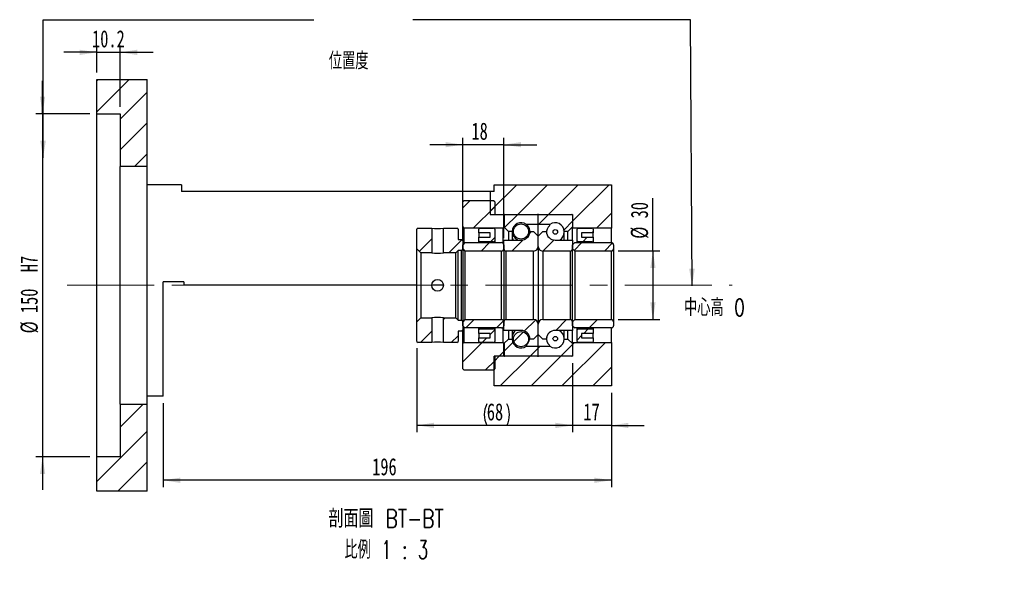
# Paper-space layout 'MBCS30L-J' of a CAD drawing. Header units: millimetres. Extents: x 12 to 324, y 10 to 204.
# Tile 4 of 5: x 181 to 324, y 10 to 93. Entities that reach past the tile are written whole.
import ezdxf

# ---------------------------------------------------------------- set-up
doc = ezdxf.new("R2010")
doc.units = ezdxf.units.MM
doc.linetypes.add('CENTERX2', pattern=[20.32, 12.7, -2.54, 2.54, -2.54])
doc.layers.add('圖層0', color=7, linetype='Continuous')
doc.styles.add('SLDTEXTSTYLE0', font='TXT', dxfattribs={"width": 0.7})
doc.styles.add('SLDTEXTSTYLE1', font='TXT', dxfattribs={"width": 0.7, "bigfont": 'bigfont'})
doc.styles.add('SLDTEXTSTYLE5', font='TXT', dxfattribs={"width": 0.75, "bigfont": 'bigfont'})
doc.styles.add('SLDTEXTSTYLE6', font='TXT', dxfattribs={"width": 0.65625, "bigfont": 'bigfont'})
doc.dimstyles.new('SLDDIMSTYLE0', dxfattribs={"dimtxt": 0.18, "dimasz": 2.5, "dimexe": 0, "dimexo": 0.0625, "dimgap": 0, "dimtad": 0, "dimtih": 1, "dimtoh": 1, "dimdec": 0, "dimrnd": 1e-09, "dimzin": 0, "dimdsep": 46, "dimtxsty": 'Standard', "dimsah": 1, "dimcen": 0.09, "dimadec": 0, "dimazin": 0, "dimtfac": 2.5, "dimtdec": 0, "dimtofl": 0, "dimtmove": 0, "dimatfit": 3, "dimfxl": 0, "dimfrac": 2, "dimtolj": 1, "dimtzin": 0, "dimarcsym": 0})
doc.dimstyles.new('SLDDIMSTYLE3', dxfattribs={"dimtxt": 2.5, "dimasz": 2.5, "dimexe": 0, "dimexo": 0.0625, "dimtad": 1, "dimlfac": 3, "dimrnd": 1e-09, "dimzin": 12, "dimdsep": 46, "dimtxsty": 'SLDTEXTSTYLE0', "dimsah": 1, "dimcen": 0.09, "dimadec": 0, "dimazin": 3, "dimtfac": 1, "dimtofl": 0, "dimtmove": 0, "dimatfit": 3, "dimfxl": 0, "dimfrac": 2, "dimtolj": 1, "dimtzin": 12, "dimarcsym": 0})
doc.dimstyles.new('SLDDIMSTYLE4', dxfattribs={"dimtxt": 2.5, "dimasz": 2.5, "dimexe": 0, "dimexo": 0.0625, "dimtad": 1, "dimlfac": 3, "dimrnd": 1e-09, "dimzin": 12, "dimdsep": 46, "dimtxsty": 'SLDTEXTSTYLE0', "dimsah": 1, "dimcen": 0.09, "dimadec": 0, "dimazin": 3, "dimtfac": 1, "dimtmove": 0, "dimatfit": 0, "dimfxl": 0, "dimfrac": 2, "dimtolj": 1, "dimtzin": 12, "dimarcsym": 0})
doc.dimstyles.new('SLDDIMSTYLE5', dxfattribs={"dimtxt": 2.5, "dimasz": 2.5, "dimexe": 0, "dimexo": 0.0625, "dimtad": 1, "dimdec": 1, "dimlfac": 3, "dimrnd": 1e-09, "dimzin": 12, "dimdsep": 46, "dimtxsty": 'SLDTEXTSTYLE0', "dimsah": 1, "dimcen": 0.09, "dimadec": 0, "dimazin": 3, "dimtfac": 1, "dimtdec": 1, "dimtmove": 0, "dimatfit": 0, "dimfxl": 0, "dimfrac": 2, "dimtolj": 1, "dimtzin": 12, "dimarcsym": 0})

# ---------------------------------------------------------------- blocks, each defined once
blk = doc.blocks.new('_D_61')
at = {"layer": '圖層0', "color": 7}
for p, q in [((184, 79.35), (184, 84.15)), ((190.9, 79.35), (183, 79.35)), ((184, 79.35), (184, 29.35)), ((190.9, 29.35), (183, 29.35)), ((184, 29.35), (184, 24.54))]:
    blk.add_line(p, q, dxfattribs=at)
for points in [[(184, 79.35), (184.38, 81.85), (183.62, 81.85)], [(184, 29.35), (183.62, 26.85), (184.38, 26.85)]]:
    blk.add_solid(points, dxfattribs=at)
at = {"layer": '圖層0', "color": 7, "char_height": 2.5, "attachment_point": 1, "rotation": 90, "style": 'SLDTEXTSTYLE0'}
for s, insert in [('H7', (180.78, 56.26)), ('150', (180.78, 50.3)), ('%%c', (180.78, 47.34))]:
    blk.add_mtext(s, dxfattribs=dict(at, insert=insert))
blk = doc.blocks.new('_D_62')
at = {"layer": '圖層0', "color": 7}
for p, q in [((191.9, 85.35), (191.9, 89.3)), ((195.3, 80.35), (195.3, 89.3)), ((191.9, 88.3), (187.09, 88.3)), ((191.9, 88.3), (195.3, 88.3)), ((195.3, 88.3), (200.11, 88.3))]:
    blk.add_line(p, q, dxfattribs=at)
for points in [[(191.9, 88.3), (189.4, 88.68), (189.4, 87.91)], [(195.3, 88.3), (197.8, 87.91), (197.8, 88.68)]]:
    blk.add_solid(points, dxfattribs=at)
at = {"layer": '圖層0', "color": 7, "insert": (191.21, 91.52), "char_height": 2.5, "attachment_point": 1, "style": 'SLDTEXTSTYLE0'}
blk.add_mtext('10.2', dxfattribs=at)
blk = doc.blocks.new('_D_63')
at = {"layer": '圖層0', "color": 7}
for p, q in [((261.24, 43.01), (261.24, 32.93)), ((266.9, 38.68), (266.9, 32.93)), ((261.24, 33.93), (256.43, 33.93)), ((266.9, 33.93), (261.24, 33.93)), ((266.9, 33.93), (271.71, 33.93))]:
    blk.add_line(p, q, dxfattribs=at)
for points in [[(261.24, 33.93), (258.74, 34.31), (258.74, 33.54)], [(266.9, 33.93), (269.4, 33.54), (269.4, 34.31)]]:
    blk.add_solid(points, dxfattribs=at)
at = {"layer": '圖層0', "color": 7, "insert": (262.83, 37.15), "char_height": 2.5, "attachment_point": 1, "style": 'SLDTEXTSTYLE0'}
blk.add_mtext('17', dxfattribs=at)
blk = doc.blocks.new('_D_64')
at = {"layer": '圖層0', "color": 7}
for p, q in [((266.9, 38.68), (266.9, 24.94)), ((201.57, 37.18), (201.57, 24.94)), ((266.9, 25.94), (201.57, 25.94))]:
    blk.add_line(p, q, dxfattribs=at)
for points in [[(201.57, 25.94), (204.07, 25.55), (204.07, 26.32)], [(266.9, 25.94), (264.4, 26.32), (264.4, 25.55)]]:
    blk.add_solid(points, dxfattribs=at)
at = {"layer": '圖層0', "color": 7, "insert": (232.04, 29.16), "char_height": 2.5, "attachment_point": 1, "style": 'SLDTEXTSTYLE0'}
blk.add_mtext('196', dxfattribs=at)
blk = doc.blocks.new('_D_65')
at = {"layer": '圖層0', "color": 7}
for p, q in [((272.96, 59.35), (272.96, 67.03)), ((267.9, 59.35), (273.96, 59.35)), ((272.96, 59.35), (272.96, 49.35)), ((267.9, 49.35), (273.96, 49.35))]:
    blk.add_line(p, q, dxfattribs=at)
for points in [[(272.96, 59.35), (272.58, 56.85), (273.35, 56.85)], [(272.96, 49.35), (273.35, 51.85), (272.58, 51.85)]]:
    blk.add_solid(points, dxfattribs=at)
at = {"layer": '圖層0', "color": 7, "char_height": 2.5, "attachment_point": 1, "rotation": 90, "style": 'SLDTEXTSTYLE0'}
for s, insert in [('30', (269.74, 64.1)), ('%%c', (269.74, 61.13))]:
    blk.add_mtext(s, dxfattribs=dict(at, insert=insert))
blk = doc.blocks.new('_D_66')
at = {"layer": '圖層0', "color": 7}
for p, q in [((245.24, 74.84), (240.43, 74.84)), ((245.24, 61.85), (245.24, 75.84)), ((251.24, 74.84), (245.24, 74.84)), ((251.24, 61.23), (251.24, 75.84)), ((251.24, 74.84), (256.04, 74.84))]:
    blk.add_line(p, q, dxfattribs=at)
for points in [[(245.24, 74.84), (242.74, 75.22), (242.74, 74.46)], [(251.24, 74.84), (253.74, 74.46), (253.74, 75.22)]]:
    blk.add_solid(points, dxfattribs=at)
at = {"layer": '圖層0', "color": 7, "insert": (246.51, 78.06), "char_height": 2.5, "attachment_point": 1, "style": 'SLDTEXTSTYLE0'}
blk.add_mtext('18', dxfattribs=at)
blk = doc.blocks.new('_D_67')
at = {"layer": '圖層0', "color": 7}
for p, q in [((238.57, 45.18), (238.57, 32.94)), ((261.24, 43.01), (261.24, 32.94)), ((261.24, 33.94), (238.57, 33.94))]:
    blk.add_line(p, q, dxfattribs=at)
for centre, start, end in [((251.87, 35.5), 153.4349, 206.5651), ((248.56, 35.5), 333.4349, 26.5651)]:
    blk.add_arc(centre, 3.49, start, end, dxfattribs=at)
for points in [[(238.57, 33.94), (241.07, 33.55), (241.07, 34.32)], [(261.24, 33.94), (258.74, 34.32), (258.74, 33.55)]]:
    blk.add_solid(points, dxfattribs=at)
at = {"layer": '圖層0', "color": 7, "insert": (248.75, 37.16), "char_height": 2.5, "attachment_point": 1, "style": 'SLDTEXTSTYLE0'}
blk.add_mtext('68', dxfattribs=at)
blk = doc.blocks.new('SW_NOTE_19')
at = {"layer": '圖層0', "color": 0, "char_height": 2.6458, "attachment_point": 2}
for s, insert, style in [('\\M+19655\\M+196CA\\M+19AA4 BT-BT', (9.76, 3.41), 'SLDTEXTSTYLE5'), ('\\M+194E4\\M+197E1 1 : 3', (9.78, -1.12), 'SLDTEXTSTYLE6')]:
    blk.add_mtext(s, dxfattribs=dict(at, insert=insert, style=style))

psp = doc.layouts.new('MBCS30L-J')

# ---------------------------------------------------------------- hatches: boundary and pattern name
at = {"linetype": 'Continuous', "lineweight": 18}
h = psp.add_hatch(dxfattribs=at)
h.set_pattern_fill('ANSI31', style=0)
edge = h.paths.add_edge_path(flags=0)
edge.add_arc((251.3355, 64.5787), 0.1, 90, 180)
edge.add_line((251.2355, 64.5787), (251.2355, 62.8454))
edge.add_line((251.2355, 62.8454), (251.9021, 62.1787))
edge.add_line((251.9021, 62.1787), (252.4421, 62.1787))
edge.add_arc((253.7355, 62.1787), 1.2933, 53.031768, 180, ccw=False)
edge.add_line((254.5132, 63.2121), (256.2355, 63.2121))
edge.add_line((256.2355, 63.2121), (256.2355, 64.5787))
edge.add_arc((256.1355, 64.5787), 0.1, 0, 90)
edge.add_line((256.1355, 64.6787), (251.3355, 64.6787))
h = psp.add_hatch(dxfattribs=at)
h.set_pattern_fill('ANSI31', style=0)
edge = h.paths.add_edge_path(flags=0)
edge.add_arc((261.1355, 64.5787), 0.1, 0, 90)
edge.add_line((261.1355, 64.6787), (256.3355, 64.6787))
edge.add_arc((256.3355, 64.5787), 0.1, 90, 180)
edge.add_line((256.2355, 64.5787), (256.2355, 63.2121))
edge.add_line((256.2355, 63.2121), (257.9577, 63.2121))
edge.add_arc((258.7355, 62.1787), 1.2933, 0, 126.968232, ccw=False)
edge.add_line((260.0288, 62.1787), (260.5688, 62.1787))
edge.add_line((260.5688, 62.1787), (261.2355, 62.8454))
edge.add_line((261.2355, 62.8454), (261.2355, 64.5787))
h = psp.add_hatch(dxfattribs=at)
h.set_pattern_fill('ANSI31', style=0)
edge = h.paths.add_edge_path(flags=0)
edge.add_arc((253.7355, 62.1915), 1.102, 0, 360)
h = psp.add_hatch(dxfattribs=at)
h.set_pattern_fill('ANSI31', style=0)
h.paths.add_polyline_path([(240.7188, 62.6787), (238.7355, 62.6787), (238.5688, 62.512), (238.5688, 59.6621), (239.1355, 59.0954), (240.7188, 59.0954)], flags=0)
h = psp.add_hatch(dxfattribs=at)
h.set_pattern_fill('ANSI31', style=0)
h.paths.add_polyline_path([(245.0688, 61.0121), (244.5688, 61.0121), (244.5688, 62.512), (244.4021, 62.6787), (242.4188, 62.6787), (242.4188, 59.0954), (244.2355, 59.0954), (244.5688, 59.4287), (245.0688, 59.4287), (245.2355, 59.5954), (245.2355, 60.8454)], flags=0)
h = psp.add_hatch(dxfattribs=at)
h.set_pattern_fill('ANSI31', style=0)
edge = h.paths.add_edge_path(flags=0)
edge.add_line((256.2355, 61.5121), (255.5688, 62.1787))
edge.add_line((255.5688, 62.1787), (255.0662, 62.1787))
edge.add_arc((253.7355, 62.2621), 1.3333, 270, 356.416678, ccw=False)
edge.add_line((253.7355, 60.9287), (251.2355, 60.9287))
edge.add_line((251.2355, 60.9287), (251.2355, 59.6787))
edge.add_arc((251.5688, 59.6787), 0.3333, 180, 270)
edge.add_line((251.5688, 59.3454), (255.5688, 59.3454))
edge.add_arc((255.5688, 60.0121), 0.6667, 270, 360)
edge.add_line((256.2355, 60.0121), (256.2355, 61.5121))
h = psp.add_hatch(dxfattribs=at)
h.set_pattern_fill('ANSI31', style=0)
edge = h.paths.add_edge_path(flags=0)
edge.add_line((256.9021, 62.1787), (256.2355, 61.5121))
edge.add_line((256.2355, 61.5121), (256.2355, 60.0121))
edge.add_arc((256.9021, 60.0121), 0.6667, 180, 270)
edge.add_line((256.9021, 59.3454), (260.9021, 59.3454))
edge.add_arc((260.9021, 59.6787), 0.3333, 270, 360)
edge.add_line((261.2355, 59.6787), (261.2355, 60.9287))
edge.add_line((261.2355, 60.9287), (258.7355, 60.9287))
edge.add_arc((258.7355, 62.2621), 1.3333, 183.583322, 270, ccw=False)
edge.add_line((257.4047, 62.1787), (256.9021, 62.1787))
h = psp.add_hatch(dxfattribs=at)
h.set_pattern_fill('ANSI31', style=0)
edge = h.paths.add_edge_path(flags=0)
edge.add_arc((258.7355, 62.1211), 0.3387, 0, 360)
h = psp.add_hatch(dxfattribs=at)
h.set_pattern_fill('ANSI31', style=0)
edge = h.paths.add_edge_path(flags=0)
edge.add_line((245.2355, 60.2287), (245.2355, 59.6787))
edge.add_line((245.2355, 59.6787), (245.5688, 59.3454))
edge.add_line((245.5688, 59.3454), (250.9021, 59.3454))
edge.add_arc((250.9021, 59.6787), 0.3333, 270, 360)
edge.add_line((251.2355, 59.6787), (251.2355, 60.2287))
edge.add_arc((250.9021, 60.2287), 0.3333, 0, 90)
edge.add_line((250.9021, 60.5621), (245.5688, 60.5621))
edge.add_line((245.5688, 60.5621), (245.2355, 60.2287))
h = psp.add_hatch(dxfattribs=at)
h.set_pattern_fill('ANSI31', style=0)
edge = h.paths.add_edge_path(flags=0)
edge.add_line((261.2355, 60.2287), (261.2355, 59.6787))
edge.add_line((261.2355, 59.6787), (261.5688, 59.3454))
edge.add_line((261.5688, 59.3454), (266.9021, 59.3454))
edge.add_arc((266.9021, 59.6787), 0.3333, 270, 360)
edge.add_line((267.2355, 59.6787), (267.2355, 60.2287))
edge.add_arc((266.9021, 60.2287), 0.3333, 0, 90)
edge.add_line((266.9021, 60.5621), (261.5688, 60.5621))
edge.add_line((261.5688, 60.5621), (261.2355, 60.2287))
h = psp.add_hatch(dxfattribs=at)
h.set_pattern_fill('ANSI31', style=0)
h.paths.add_polyline_path([(238.7355, 46.0121), (240.7188, 46.0121), (240.7188, 49.5954), (239.1355, 49.5954), (238.5688, 49.0287), (238.5688, 46.1787)], flags=0)
h = psp.add_hatch(dxfattribs=at)
h.set_pattern_fill('ANSI31', style=0)
h.paths.add_polyline_path([(244.5688, 46.1787), (244.5688, 47.6787), (245.0688, 47.6787), (245.2355, 47.8454), (245.2355, 49.0954), (245.0688, 49.2621), (244.5688, 49.2621), (244.2355, 49.5954), (242.4188, 49.5954), (242.4188, 46.0121), (244.4021, 46.0121)], flags=0)
h = psp.add_hatch(dxfattribs=at)
h.set_pattern_fill('ANSI31', style=0)
edge = h.paths.add_edge_path(flags=0)
edge.add_line((250.9021, 49.3454), (245.5688, 49.3454))
edge.add_line((245.5688, 49.3454), (245.2355, 49.0121))
edge.add_line((245.2355, 49.0121), (245.2355, 48.4621))
edge.add_line((245.2355, 48.4621), (245.5688, 48.1287))
edge.add_line((245.5688, 48.1287), (250.9021, 48.1287))
edge.add_arc((250.9021, 48.462), 0.3333, 270, 360)
edge.add_line((251.2355, 48.462), (251.2355, 49.012))
edge.add_arc((250.9021, 49.012), 0.3333, 0, 90)
h = psp.add_hatch(dxfattribs=at)
h.set_pattern_fill('ANSI31', style=0)
edge = h.paths.add_edge_path(flags=0)
edge.add_line((255.5688, 46.5121), (256.2355, 47.1787))
edge.add_line((256.2355, 47.1787), (256.2355, 48.6787))
edge.add_arc((255.5688, 48.6787), 0.6667, 0, 90)
edge.add_line((255.5688, 49.3454), (251.5688, 49.3454))
edge.add_arc((251.5688, 49.012), 0.3333, 90, 180)
edge.add_line((251.2355, 49.012), (251.2355, 47.7621))
edge.add_line((251.2355, 47.7621), (253.7355, 47.7621))
edge.add_arc((253.7355, 46.4287), 1.3333, 3.583322, 90, ccw=False)
edge.add_line((255.0662, 46.5121), (255.5688, 46.5121))
h = psp.add_hatch(dxfattribs=at)
h.set_pattern_fill('ANSI31', style=0)
edge = h.paths.add_edge_path(flags=0)
edge.add_line((256.2355, 47.1787), (256.9021, 46.5121))
edge.add_line((256.9021, 46.5121), (257.4047, 46.5121))
edge.add_arc((258.7355, 46.4287), 1.3333, 90, 176.416678, ccw=False)
edge.add_line((258.7355, 47.7621), (261.2355, 47.7621))
edge.add_line((261.2355, 47.7621), (261.2355, 49.012))
edge.add_arc((260.9021, 49.012), 0.3333, 0, 90)
edge.add_line((260.9021, 49.3454), (256.9021, 49.3454))
edge.add_arc((256.9021, 48.6787), 0.6667, 90, 180)
edge.add_line((256.2355, 48.6787), (256.2355, 47.1787))
h = psp.add_hatch(dxfattribs=at)
h.set_pattern_fill('ANSI31', style=0)
edge = h.paths.add_edge_path(flags=0)
edge.add_line((266.9021, 49.3454), (261.5688, 49.3454))
edge.add_line((261.5688, 49.3454), (261.2355, 49.0121))
edge.add_line((261.2355, 49.0121), (261.2355, 48.4621))
edge.add_line((261.2355, 48.4621), (261.5688, 48.1287))
edge.add_line((261.5688, 48.1287), (266.9021, 48.1287))
edge.add_arc((266.9021, 48.462), 0.3333, 270, 360)
edge.add_line((267.2355, 48.462), (267.2355, 49.012))
edge.add_arc((266.9021, 49.012), 0.3333, 0, 90)
h = psp.add_hatch(dxfattribs=at)
h.set_pattern_fill('ANSI31', style=0)
edge = h.paths.add_edge_path(flags=0)
edge.add_arc((253.7355, 46.4993), 1.102, 0, 360)
h = psp.add_hatch(dxfattribs=at)
h.set_pattern_fill('ANSI31', style=0)
edge = h.paths.add_edge_path(flags=0)
edge.add_arc((251.3355, 44.1121), 0.1, 180, 270)
edge.add_line((251.3355, 44.0121), (256.1355, 44.0121))
edge.add_arc((256.1355, 44.1121), 0.1, 270, 360)
edge.add_line((256.2355, 44.1121), (256.2355, 45.4787))
edge.add_line((256.2355, 45.4787), (254.5132, 45.4787))
edge.add_arc((253.7355, 46.5121), 1.2933, 180, 306.968232, ccw=False)
edge.add_line((252.4421, 46.5121), (251.9021, 46.5121))
edge.add_line((251.9021, 46.5121), (251.2355, 45.8454))
edge.add_line((251.2355, 45.8454), (251.2355, 44.1121))
h = psp.add_hatch(dxfattribs=at)
h.set_pattern_fill('ANSI31', style=0)
edge = h.paths.add_edge_path(flags=0)
edge.add_arc((261.1355, 44.1121), 0.1, 270, 360)
edge.add_line((261.2355, 44.1121), (261.2355, 45.8454))
edge.add_line((261.2355, 45.8454), (260.5688, 46.5121))
edge.add_line((260.5688, 46.5121), (260.0288, 46.5121))
edge.add_arc((258.7355, 46.5121), 1.2933, 233.031768, 360, ccw=False)
edge.add_line((257.9577, 45.4787), (256.2355, 45.4787))
edge.add_line((256.2355, 45.4787), (256.2355, 44.1121))
edge.add_arc((256.3355, 44.1121), 0.1, 180, 270)
edge.add_line((256.3355, 44.0121), (261.1355, 44.0121))
h = psp.add_hatch(dxfattribs=at)
h.set_pattern_fill('ANSI31', style=0)
edge = h.paths.add_edge_path(flags=0)
edge.add_arc((258.7355, 46.5697), 0.3387, 0, 360)
at = {"layer": '圖層0', "linetype": 'Continuous', "lineweight": 18}
h = psp.add_hatch(dxfattribs=at)
h.set_pattern_fill('ANSI31', color=256, style=0)
h.paths.add_polyline_path([(199.2355, 84.3454), (191.9021, 84.3454), (191.9021, 79.3454), (195.3021, 79.3454), (195.3021, 71.6787), (199.2355, 71.6787)], flags=0)
h = psp.add_hatch(dxfattribs=at)
h.set_pattern_fill('ANSI31', color=256, style=0)
h.paths.add_polyline_path([(249.2355, 68.0121), (249.2355, 64.6787), (261.2355, 64.6787), (261.2355, 62.6787), (266.9021, 62.6787), (266.9021, 69.0121), (249.8021, 69.0121), (249.8021, 68.0121)], flags=0)
h = psp.add_hatch(dxfattribs=at)
h.set_pattern_fill('ANSI31', color=256, style=0)
edge = h.paths.add_edge_path(flags=0)
edge.add_line((245.2355, 66.5121), (245.2355, 62.8454))
edge.add_line((245.2355, 62.8454), (245.4021, 62.6787))
edge.add_line((245.4021, 62.6787), (251.1188, 62.6787))
edge.add_line((251.1188, 62.6787), (251.2855, 62.8454))
edge.add_line((251.2855, 62.8454), (251.2855, 64.5121))
edge.add_line((251.2855, 64.5121), (251.1188, 64.6787))
edge.add_line((251.1188, 64.6787), (250.0355, 64.6787))
edge.add_arc((250.0355, 64.812), 0.1333, 180, 270, ccw=False)
edge.add_line((249.9021, 64.8121), (249.9021, 66.5121))
edge.add_line((249.9021, 66.5121), (249.7355, 66.6787))
edge.add_line((249.7355, 66.6787), (245.4021, 66.6787))
edge.add_line((245.4021, 66.6787), (245.2355, 66.5121))
h = psp.add_hatch(dxfattribs=at)
h.set_pattern_fill('ANSI31', color=256, style=0)
edge = h.paths.add_edge_path(flags=0)
edge.add_line((249.2355, 61.3454), (247.5688, 61.3454))
edge.add_line((247.5688, 61.3454), (247.5688, 60.8454))
edge.add_arc((247.7355, 60.8454), 0.1667, 180, 270)
edge.add_line((247.7355, 60.6787), (249.7355, 60.6787))
edge.add_arc((249.7355, 60.8454), 0.1667, 270, 360)
edge.add_line((249.9021, 60.8454), (249.9021, 62.5121))
edge.add_arc((249.7355, 62.5121), 0.1667, 0, 90)
edge.add_line((249.7355, 62.6787), (247.7355, 62.6787))
edge.add_arc((247.7355, 62.5121), 0.1667, 90, 180)
edge.add_line((247.5688, 62.5121), (247.5688, 62.0121))
edge.add_line((247.5688, 62.0121), (249.2355, 62.0121))
edge.add_line((249.2355, 62.0121), (249.2355, 61.3454))
h = psp.add_hatch(dxfattribs=at)
h.set_pattern_fill('ANSI31', color=256, style=0)
edge = h.paths.add_edge_path(flags=0)
edge.add_line((264.2355, 61.3454), (262.5688, 61.3454))
edge.add_line((262.5688, 61.3454), (262.5688, 62.0121))
edge.add_line((262.5688, 62.0121), (264.2355, 62.0121))
edge.add_line((264.2355, 62.0121), (264.2355, 62.512))
edge.add_arc((264.0688, 62.512), 0.1667, 0, 90)
edge.add_line((264.0688, 62.6787), (262.0688, 62.6787))
edge.add_arc((262.0688, 62.512), 0.1667, 90, 180)
edge.add_line((261.9021, 62.512), (261.9021, 60.8454))
edge.add_arc((262.0688, 60.8454), 0.1667, 180, 270)
edge.add_line((262.0688, 60.6787), (264.0688, 60.6787))
edge.add_arc((264.0688, 60.8454), 0.1667, 270, 360)
edge.add_line((264.2355, 60.8454), (264.2355, 61.3454))
h = psp.add_hatch(dxfattribs=at)
h.set_pattern_fill('ANSI31', color=256, style=0)
edge = h.paths.add_edge_path(flags=0)
edge.add_line((247.5688, 47.3454), (249.2355, 47.3454))
edge.add_line((249.2355, 47.3454), (249.2355, 46.6787))
edge.add_line((249.2355, 46.6787), (247.5688, 46.6787))
edge.add_line((247.5688, 46.6787), (247.5688, 46.1787))
edge.add_arc((247.7355, 46.1787), 0.1667, 180, 270)
edge.add_line((247.7355, 46.0121), (249.7355, 46.0121))
edge.add_arc((249.7355, 46.1787), 0.1667, 270, 360)
edge.add_line((249.9021, 46.1787), (249.9021, 47.8454))
edge.add_arc((249.7355, 47.8454), 0.1667, 0, 90)
edge.add_line((249.7355, 48.0121), (247.7355, 48.0121))
edge.add_arc((247.7355, 47.8454), 0.1667, 90, 180)
edge.add_line((247.5688, 47.8454), (247.5688, 47.3454))
h = psp.add_hatch(dxfattribs=at)
h.set_pattern_fill('ANSI31', color=256, style=0)
edge = h.paths.add_edge_path(flags=0)
edge.add_line((262.5688, 47.3454), (264.2355, 47.3454))
edge.add_line((264.2355, 47.3454), (264.2355, 47.8454))
edge.add_arc((264.0688, 47.8454), 0.1667, 360, 450)
edge.add_line((264.0688, 48.0121), (262.0688, 48.0121))
edge.add_arc((262.0688, 47.8454), 0.1667, 90, 180)
edge.add_line((261.9021, 47.8454), (261.9021, 46.1787))
edge.add_arc((262.0688, 46.1787), 0.1667, 180, 270)
edge.add_line((262.0688, 46.0121), (264.0688, 46.0121))
edge.add_arc((264.0688, 46.1787), 0.1667, 270, 360)
edge.add_line((264.2355, 46.1787), (264.2355, 46.6787))
edge.add_line((264.2355, 46.6787), (262.5688, 46.6787))
edge.add_line((262.5688, 46.6787), (262.5688, 47.3454))
h = psp.add_hatch(dxfattribs=at)
h.set_pattern_fill('ANSI31', color=256, style=0)
edge = h.paths.add_edge_path(flags=0)
edge.add_line((251.1188, 46.0121), (245.4021, 46.0121))
edge.add_line((245.4021, 46.0121), (245.2355, 45.8454))
edge.add_line((245.2355, 45.8454), (245.2355, 42.1787))
edge.add_line((245.2355, 42.1787), (245.4021, 42.0121))
edge.add_line((245.4021, 42.0121), (249.7355, 42.0121))
edge.add_line((249.7355, 42.0121), (249.9021, 42.1787))
edge.add_line((249.9021, 42.1787), (249.9021, 43.8787))
edge.add_arc((250.0355, 43.8787), 0.1333, 90, 180, ccw=False)
edge.add_line((250.0355, 44.0121), (251.1188, 44.0121))
edge.add_line((251.1188, 44.0121), (251.2855, 44.1787))
edge.add_line((251.2855, 44.1787), (251.2855, 45.8454))
edge.add_line((251.2855, 45.8454), (251.1188, 46.0121))
h = psp.add_hatch(dxfattribs=at)
h.set_pattern_fill('ANSI31', color=256, style=0)
h.paths.add_polyline_path([(266.9021, 46.0121), (261.2355, 46.0121), (261.2355, 44.0121), (249.8021, 44.0121), (249.8021, 39.6787), (266.9021, 39.6787)], flags=0)
h = psp.add_hatch(dxfattribs=at)
h.set_pattern_fill('ANSI31', color=256, style=0)
h.paths.add_polyline_path([(191.9021, 24.3454), (199.2355, 24.3454), (199.2355, 37.012), (195.3021, 37.012), (195.3021, 29.3454), (191.9021, 29.3454)], flags=0)

# ---------------------------------------------------------------- linework, layer by layer
at = {"color": 7, "linetype": 'Continuous', "lineweight": 25}
for p, q in [((191.9021, 79.3454), (191.9021, 84.3454)), ((191.9021, 84.3454), (199.2355, 84.3454)), ((199.2355, 71.6787), (199.2355, 84.3454)), ((191.9021, 79.3454), (195.3021, 79.3454)), ((191.9021, 29.3454), (191.9021, 79.3454)), ((195.3021, 79.3454), (195.3021, 71.6787)), ((199.2355, 71.6787), (195.3021, 71.6787)), ((195.3021, 37.012), (195.3021, 71.6787)), ((199.2355, 37.012), (199.2355, 71.6787)), ((204.2355, 69.0121), (199.2355, 69.0121)), ((204.2355, 69.0121), (204.2355, 68.0121)), ((249.8021, 68.0121), (249.8021, 69.0121)), ((249.8021, 69.0121), (266.9021, 69.0121)), ((266.9021, 69.0121), (266.9021, 62.6787)), ((249.2355, 68.0121), (204.2355, 68.0121)), ((249.8021, 68.0121), (249.2355, 68.0121)), ((249.2355, 68.0121), (249.2355, 64.6787)), ((245.4021, 66.6787), (245.2355, 66.5121)), ((245.2355, 62.8454), (245.2355, 66.5121)), ((249.7355, 66.6787), (245.4021, 66.6787)), ((249.9021, 66.5121), (249.7355, 66.6787)), ((249.9021, 66.5121), (249.9021, 64.812)), ((249.2355, 64.6787), (261.2355, 64.6787)), ((250.0355, 64.6787), (251.1188, 64.6787)), ((251.2855, 64.5121), (251.1188, 64.6787)), ((251.3355, 64.6787), (256.1355, 64.6787)), ((256.3355, 64.6787), (261.1355, 64.6787)), ((261.2355, 64.6787), (261.2355, 62.6787)), ((251.2355, 62.8454), (251.2355, 64.5787)), ((251.2855, 64.5121), (251.2855, 62.8454)), ((254.5132, 63.2121), (254.5132, 63.2002)), ((256.2355, 63.2121), (254.5132, 63.2121)), ((256.2355, 63.2121), (256.2355, 64.5787)), ((257.9577, 63.2121), (256.2355, 63.2121)), ((256.2355, 61.5121), (256.2355, 63.2121)), ((257.9577, 63.104), (257.9577, 63.2121)), ((261.2355, 64.5787), (261.2355, 62.8454)), ((238.7355, 62.6787), (238.5688, 62.512)), ((238.5688, 59.6621), (238.5688, 62.512)), ((238.7355, 62.6787), (240.7188, 62.6787)), ((240.7188, 62.6787), (240.7188, 59.0954)), ((242.4188, 59.0954), (242.4188, 62.6787)), ((242.4188, 62.6787), (244.4021, 62.6787)), ((244.5688, 62.512), (244.4021, 62.6787)), ((244.5688, 62.512), (244.5688, 61.0121)), ((245.2355, 62.8454), (245.4021, 62.6787)), ((245.2355, 60.8454), (245.2355, 62.8454)), ((251.1188, 62.6787), (245.4021, 62.6787)), ((245.4021, 62.6787), (245.4021, 60.3954)), ((247.5688, 62.0121), (247.5688, 62.512)), ((249.2355, 62.0121), (247.5688, 62.0121)), ((247.5688, 62.0121), (247.5688, 61.3454)), ((247.7355, 62.6787), (249.7355, 62.6787)), ((249.2355, 61.3454), (249.2355, 62.0121)), ((249.9021, 62.512), (249.9021, 60.8454)), ((251.1188, 62.6787), (251.2855, 62.8454)), ((251.1188, 60.482), (251.1188, 62.6787)), ((251.9021, 62.1787), (251.2355, 62.8454)), ((251.9021, 62.1787), (251.9021, 60.9287)), ((252.4421, 62.1787), (251.9021, 62.1787)), ((252.4421, 62.1787), (252.4421, 60.9287)), ((254.9878, 61.8043), (254.9783, 61.8397)), ((255.0662, 62.1787), (255.5688, 62.1787)), ((255.5688, 62.1787), (256.2355, 61.5121)), ((256.2355, 61.5121), (256.9021, 62.1787)), ((256.9021, 62.1787), (257.4047, 62.1787)), ((260.0288, 60.9287), (260.0288, 62.1787)), ((260.5688, 62.1787), (260.0288, 62.1787)), ((261.2355, 62.8454), (260.5688, 62.1787)), ((260.5688, 60.9287), (260.5688, 62.1787)), ((266.9021, 62.6787), (261.2355, 62.6787)), ((261.2355, 60.9287), (261.2355, 62.6787)), ((261.9021, 60.8454), (261.9021, 62.512)), ((262.0688, 62.6787), (264.0688, 62.6787)), ((264.2355, 62.0121), (262.5688, 62.0121)), ((262.5688, 62.0121), (262.5688, 61.3454)), ((264.2355, 62.512), (264.2355, 62.0121)), ((264.2355, 61.3454), (264.2355, 62.0121)), ((266.9021, 60.5621), (266.9021, 62.6787)), ((244.5688, 61.0121), (245.0688, 61.0121)), ((245.2355, 60.8454), (245.0688, 61.0121)), ((245.2355, 60.8454), (245.2355, 59.5954)), ((245.5688, 60.5621), (245.2355, 60.2287)), ((245.5688, 60.5621), (250.9021, 60.5621)), ((247.5688, 61.3454), (249.2355, 61.3454)), ((247.5688, 60.8454), (247.5688, 61.3454)), ((247.5688, 60.5621), (247.5688, 60.8454)), ((249.7355, 60.6787), (247.7355, 60.6787)), ((249.9021, 60.8454), (249.9021, 60.5621)), ((251.2355, 60.9287), (253.7355, 60.9287)), ((251.2355, 59.6787), (251.2355, 60.9287)), ((256.2355, 60.0121), (256.2355, 61.5121)), ((258.7355, 60.9287), (261.2355, 60.9287)), ((261.2355, 60.9287), (261.2355, 59.6787)), ((261.5688, 60.5621), (261.2355, 60.2287)), ((261.5688, 60.5621), (266.9021, 60.5621)), ((261.9021, 60.5621), (261.9021, 60.8454)), ((264.0688, 60.6787), (262.0688, 60.6787)), ((262.5688, 61.3454), (264.2355, 61.3454)), ((264.2355, 61.3454), (264.2355, 60.8454)), ((264.2355, 60.8454), (264.2355, 60.5621)), ((238.5688, 59.6621), (239.1355, 59.0954)), ((238.5688, 49.0287), (238.5688, 59.6621)), ((239.1355, 59.0954), (239.1355, 49.5954)), ((240.7188, 59.0954), (239.1355, 59.0954)), ((244.2355, 59.0954), (242.4188, 59.0954)), ((244.2355, 59.0954), (244.5688, 59.4287)), ((244.2355, 49.5954), (244.2355, 59.0954)), ((245.0688, 59.4287), (244.5688, 59.4287)), ((244.5688, 49.2621), (244.5688, 59.4287)), ((245.0688, 59.4287), (245.2355, 59.5954)), ((245.0688, 49.2621), (245.0688, 59.4287)), ((245.2355, 59.6787), (245.2355, 60.2287)), ((245.2355, 59.6787), (245.5688, 59.3454)), ((245.2355, 59.5954), (245.2355, 49.0954)), ((245.5688, 59.3454), (245.5688, 49.3454)), ((250.9021, 59.3454), (245.5688, 59.3454)), ((250.9021, 49.3454), (250.9021, 59.3454)), ((251.2355, 60.2287), (251.2355, 59.6787)), ((251.2355, 59.6787), (251.2355, 49.012)), ((251.5688, 49.3454), (251.5688, 59.3454)), ((255.5688, 59.3454), (251.5688, 59.3454)), ((255.5688, 49.3454), (255.5688, 59.3454)), ((256.2355, 60.0121), (256.2355, 48.6787)), ((256.9021, 59.3454), (256.9021, 49.3454)), ((260.9021, 59.3454), (256.9021, 59.3454)), ((260.9021, 59.3454), (260.9021, 49.3454)), ((261.2355, 59.6787), (261.2355, 60.2287)), ((261.2355, 59.6787), (261.5688, 59.3454)), ((261.2355, 49.012), (261.2355, 59.6787)), ((261.5688, 59.3454), (261.5688, 49.3454)), ((266.9021, 59.3454), (261.5688, 59.3454)), ((266.9021, 49.3454), (266.9021, 59.3454)), ((267.2355, 60.2287), (267.2355, 59.6787)), ((267.2355, 59.6787), (267.2355, 49.012)), ((204.5688, 54.8454), (201.5688, 54.8454)), ((201.5688, 38.1787), (201.5688, 54.8454)), ((204.5688, 54.8454), (204.5688, 54.3454)), ((238.5688, 54.3454), (204.5688, 54.3454)), ((242.4188, 54.3454), (240.7298, 54.3454)), ((239.1355, 49.5954), (238.5688, 49.0287)), ((238.5688, 46.1787), (238.5688, 49.0287)), ((239.1355, 49.5954), (240.7188, 49.5954)), ((240.7188, 49.5954), (240.7188, 46.0121)), ((242.4188, 49.5954), (244.2355, 49.5954)), ((242.4188, 46.0121), (242.4188, 49.5954)), ((244.5688, 49.2621), (244.2355, 49.5954)), ((244.5688, 49.2621), (245.0688, 49.2621)), ((245.2355, 49.0954), (245.0688, 49.2621)), ((245.5688, 49.3454), (245.2355, 49.012)), ((245.2355, 49.0954), (245.2355, 47.8454)), ((245.2355, 48.462), (245.2355, 49.012)), ((245.5688, 49.3454), (250.9021, 49.3454)), ((251.2355, 49.012), (251.2355, 48.462)), ((251.2355, 47.762), (251.2355, 49.012)), ((251.5688, 49.3454), (255.5688, 49.3454)), ((256.9021, 49.3454), (260.9021, 49.3454)), ((261.5688, 49.3454), (261.2355, 49.012)), ((261.2355, 48.462), (261.2355, 49.012)), ((261.2355, 49.012), (261.2355, 47.762)), ((261.5688, 49.3454), (266.9021, 49.3454)), ((267.2355, 49.012), (267.2355, 48.462)), ((245.0688, 47.6787), (244.5688, 47.6787)), ((244.5688, 47.6787), (244.5688, 46.1787)), ((245.0688, 47.6787), (245.2355, 47.8454)), ((245.2355, 48.462), (245.5688, 48.1287)), ((245.2355, 45.8454), (245.2355, 47.8454)), ((245.4021, 48.2954), (245.4021, 46.0121)), ((250.9021, 48.1287), (245.5688, 48.1287)), ((247.5688, 47.8454), (247.5688, 48.1287)), ((247.5688, 47.3454), (247.5688, 47.8454)), ((247.7355, 48.0121), (249.7355, 48.0121)), ((249.9021, 48.1287), (249.9021, 47.8454)), ((249.9021, 47.8454), (249.9021, 46.1787)), ((251.1188, 46.0121), (251.1188, 48.2087)), ((253.7355, 47.762), (251.2355, 47.762)), ((251.9021, 47.762), (251.9021, 46.5121)), ((252.4421, 47.762), (252.4421, 46.5121)), ((256.2355, 47.1787), (256.2355, 48.6787)), ((261.2355, 47.762), (258.7355, 47.762)), ((260.0288, 46.5121), (260.0288, 47.762)), ((260.5688, 46.5121), (260.5688, 47.762)), ((261.2355, 48.462), (261.5688, 48.1287)), ((261.2355, 46.0121), (261.2355, 47.762)), ((266.9021, 48.1287), (261.5688, 48.1287)), ((261.9021, 47.8454), (261.9021, 48.1287)), ((261.9021, 46.1787), (261.9021, 47.8454)), ((262.0688, 48.0121), (264.0688, 48.0121)), ((264.2355, 48.1287), (264.2355, 47.8454)), ((264.2355, 47.8454), (264.2355, 47.3454)), ((266.9021, 46.0121), (266.9021, 48.1287)), ((238.5688, 46.1787), (238.7355, 46.0121)), ((240.7188, 46.0121), (238.7355, 46.0121)), ((244.4021, 46.0121), (242.4188, 46.0121)), ((244.4021, 46.0121), (244.5688, 46.1787)), ((245.4021, 46.0121), (245.2355, 45.8454)), ((245.4021, 46.0121), (251.1188, 46.0121)), ((247.5688, 47.3454), (247.5688, 46.6787)), ((249.2355, 47.3454), (247.5688, 47.3454)), ((247.5688, 46.6787), (249.2355, 46.6787)), ((247.5688, 46.1787), (247.5688, 46.6787)), ((249.7355, 46.0121), (247.7355, 46.0121)), ((249.2355, 46.6787), (249.2355, 47.3454)), ((251.2855, 45.8454), (251.1188, 46.0121)), ((251.2355, 45.8454), (251.9021, 46.5121)), ((251.9021, 46.5121), (252.4421, 46.5121)), ((255.5688, 46.5121), (255.0662, 46.5121)), ((256.2355, 47.1787), (255.5688, 46.5121)), ((256.9021, 46.5121), (256.2355, 47.1787)), ((256.2355, 45.4787), (256.2355, 47.1787)), ((257.4047, 46.5121), (256.9021, 46.5121)), ((260.0288, 46.5121), (260.5688, 46.5121)), ((260.5688, 46.5121), (261.2355, 45.8454)), ((261.2355, 46.0121), (261.2355, 44.0121)), ((261.2355, 46.0121), (266.9021, 46.0121)), ((264.0688, 46.0121), (262.0688, 46.0121)), ((264.2355, 47.3454), (262.5688, 47.3454)), ((262.5688, 47.3454), (262.5688, 46.6787)), ((262.5688, 46.6787), (264.2355, 46.6787)), ((264.2355, 46.6787), (264.2355, 47.3454)), ((264.2355, 46.6787), (264.2355, 46.1787)), ((266.9021, 46.0121), (266.9021, 39.6787)), ((245.2355, 42.1787), (245.2355, 45.8454)), ((251.2355, 44.1121), (251.2355, 45.8454)), ((251.2855, 45.8454), (251.2855, 44.1787)), ((254.5132, 45.7186), (254.5132, 45.4787)), ((254.5132, 45.4787), (256.2355, 45.4787)), ((256.2355, 45.4787), (257.9577, 45.4787)), ((256.2355, 44.1121), (256.2355, 45.4787)), ((257.9577, 45.4787), (257.9577, 45.548)), ((261.2355, 45.8454), (261.2355, 44.1121)), ((249.8021, 39.6787), (249.8021, 44.0121)), ((261.2355, 44.0121), (249.8021, 44.0121)), ((249.9021, 43.8787), (249.9021, 42.1787)), ((251.1188, 44.0121), (250.0355, 44.0121)), ((251.1188, 44.0121), (251.2855, 44.1787)), ((256.1355, 44.0121), (251.3355, 44.0121)), ((261.1355, 44.0121), (256.3355, 44.0121)), ((245.2355, 42.1787), (245.4021, 42.0121)), ((245.4021, 42.0121), (249.7355, 42.0121)), ((249.7355, 42.0121), (249.9021, 42.1787)), ((266.9021, 39.6787), (249.8021, 39.6787)), ((201.5688, 38.1787), (199.2355, 38.1787)), ((195.3021, 37.012), (195.3021, 29.3454)), ((195.3021, 37.012), (199.2355, 37.012)), ((199.2355, 24.3454), (199.2355, 37.012)), ((191.9021, 24.3454), (191.9021, 29.3454)), ((195.3021, 29.3454), (191.9021, 29.3454)), ((199.2355, 24.3454), (191.9021, 24.3454))]:
    psp.add_line(p, q, dxfattribs=at)
at = {"color": 8, "linetype": 'Continuous', "lineweight": 25}
for p, q in [((247.7355, 60.6787), (247.7355, 60.5621)), ((249.7355, 60.5621), (249.7355, 60.6787)), ((262.0688, 60.6787), (262.0688, 60.5621)), ((264.0688, 60.5621), (264.0688, 60.6787)), ((247.7355, 48.1287), (247.7355, 48.0121)), ((249.7355, 48.0121), (249.7355, 48.1287)), ((262.0688, 48.1287), (262.0688, 48.0121)), ((264.0688, 48.0121), (264.0688, 48.1287))]:
    psp.add_line(p, q, dxfattribs=at)
at = {"color": 7, "linetype": 'Continuous', "lineweight": 25}
for centre, radius in [((253.7355, 62.1915), 1.102), ((258.7355, 62.1211), 0.3387), ((241.5688, 54.3454), 0.85), ((253.7355, 46.4993), 1.102), ((258.7355, 46.5697), 0.3387)]:
    psp.add_circle(centre, radius, dxfattribs=at)
for centre, radius, start, end in [((250.0355, 64.812), 0.1333, 180, 270), ((251.3355, 64.5787), 0.1, 90, 180), ((256.1355, 64.5787), 0.1, 0, 90), ((256.3355, 64.5787), 0.1, 90, 180), ((261.1355, 64.5787), 0.1, 0, 90), ((253.7355, 62.1787), 1.2933, 53.031768, 180), ((253.7355, 62.1915), 1.2917, 325.053725, 50.376399), ((258.7355, 62.1787), 1.2933, 0, 126.968232), ((241.5688, 70.9894), 8.354, 264.160214, 275.839786), ((247.7355, 62.512), 0.1667, 90, 180), ((249.7355, 62.512), 0.1667, 0, 90), ((253.7355, 62.1915), 1.2917, 178.621902, 257.860481), ((253.7355, 61.4878), 1.2917, 164.193985, 205.650212), ((253.7355, 62.2621), 1.3333, 270, 356.416678), ((258.7355, 62.2621), 1.3333, 183.583322, 270), ((258.7355, 62.0785), 1.2917, 128.719628, 189.183831), ((258.7355, 62.0785), 1.2917, 297.107996, 1.413933), ((262.0688, 62.512), 0.1667, 90, 180), ((264.0688, 62.512), 0.1667, 0, 90), ((247.7355, 60.8454), 0.1667, 180, 270), ((249.7355, 60.8454), 0.1667, 270, 0), ((250.9021, 60.2287), 0.3333, 0, 90), ((258.7355, 61.1031), 1.2917, 352.238958, 22.182233), ((262.0688, 60.8454), 0.1667, 180, 270), ((264.0688, 60.8454), 0.1667, 270, 0), ((266.9021, 60.2287), 0.3333, 0, 90), ((241.5688, 63.8054), 4.7861, 259.770144, 280.229856), ((250.9021, 59.6787), 0.3333, 270, 0), ((251.5688, 59.6787), 0.3333, 180, 270), ((255.5688, 60.0121), 0.6667, 270, 0), ((256.9021, 60.0121), 0.6667, 180, 270), ((260.9021, 59.6787), 0.3333, 270, 0), ((266.9021, 59.6787), 0.3333, 270, 0), ((241.5688, 44.8855), 4.786, 79.769864, 100.230136), ((250.9021, 49.012), 0.3333, 0, 90), ((251.5688, 49.012), 0.3333, 90, 180), ((255.5688, 48.6787), 0.6667, 360, 90), ((256.9021, 48.6787), 0.6667, 90, 180), ((260.9021, 49.012), 0.3333, 0, 90), ((266.9021, 49.012), 0.3333, 0, 90), ((247.7355, 47.8454), 0.1667, 90, 180), ((249.7355, 47.8454), 0.1667, 0, 90), ((250.9021, 48.462), 0.3333, 270, 0), ((253.7355, 46.742), 1.2917, 127.839048, 180.379841), ((253.7355, 47.9018), 1.2917, 186.209507, 206.676383), ((253.7355, 46.4287), 1.3333, 3.583322, 90), ((258.7355, 46.4287), 1.3333, 90, 176.416678), ((258.7355, 46.5697), 1.2917, 358.599867, 67.390314), ((258.7355, 47.4649), 1.2917, 339.723707, 13.300023), ((262.0688, 47.8454), 0.1667, 90, 180), ((264.0688, 47.8454), 0.1667, 0, 90), ((266.9021, 48.462), 0.3333, 270, 0), ((241.5688, 37.7012), 8.3542, 84.160322, 95.839678), ((247.7355, 46.1787), 0.1667, 180, 270), ((249.7355, 46.1787), 0.1667, 270, 360), ((253.7355, 46.5121), 1.2933, 180, 306.968232), ((253.7355, 46.742), 1.2917, 306.032159, 0.796228), ((258.7355, 46.5697), 1.2917, 165.767795, 230.934798), ((258.7355, 46.5121), 1.2933, 233.031768, 0), ((262.0688, 46.1787), 0.1667, 180, 270), ((264.0688, 46.1787), 0.1667, 270, 360), ((250.0355, 43.8787), 0.1333, 90, 180), ((251.3355, 44.1121), 0.1, 180, 270), ((256.1355, 44.1121), 0.1, 270, 360), ((256.3355, 44.1121), 0.1, 180, 270), ((261.1355, 44.1121), 0.1, 270, 0)]:
    psp.add_arc(centre, radius, start, end, dxfattribs=at)
at = {"layer": '圖層0', "color": 7, "linetype": 'CENTERX2', "lineweight": 18}
psp.add_line((187.5772, 54.3454), (284.5321, 54.3454), dxfattribs=at)

# ---------------------------------------------------------------- block references
at = {"layer": '圖層0'}
psp.add_blockref('SW_NOTE_19', (224.321, 18.2666), dxfattribs=at)

# ---------------------------------------------------------------- texts
at = {"layer": '圖層0', "color": 7, "char_height": 2.5, "attachment_point": 1, "style": 'SLDTEXTSTYLE1'}
for s, insert in [('\\M+188CA\\M+19275\\M+19378', (225.7307, 88.3095)), ('\\M+19286\\M+19053\\M+18D82 0', (277.5057, 52.3685))]:
    psp.add_mtext(s, dxfattribs=dict(at, insert=insert))

# ---------------------------------------------------------------- dimensions: what is measured, and where the dimension line sits
at = {"layer": '圖層0', "color": 7}
for base, p1, p2, dimstyle, picture, middle in [((195.3021, 88.298), (191.9021, 84.3454), (195.3021, 79.3454), 'SLDDIMSTYLE5', '_D_62', (193.7802, 88.298)), ((245.2355, 74.8399), (251.2355, 60.2287), (245.2355, 60.8454), 'SLDDIMSTYLE4', '_D_66', (247.9799, 74.8399)), ((261.2355, 33.9284), (266.9021, 39.6787), (261.2355, 44.0121), 'SLDDIMSTYLE4', '_D_63', (264.294, 33.9284)), ((201.5688, 25.9358), (266.9021, 39.6787), (201.5688, 38.1787), 'SLDDIMSTYLE3', '_D_64', (234.2355, 25.9358))]:
    dim = psp.add_linear_dim(base=base, p1=p1, p2=p2, dimstyle=dimstyle, dxfattribs=at)
    dim.commit()
    dim.dimension.update_dxf_attribs({"geometry": picture, "text_midpoint": middle, "dimtype": 160})
for base, p1, p2, text, dimstyle, picture, middle in [((184.0002, 29.3454), (191.9021, 79.3454), (191.9021, 29.3454), '%%c<>  H7', 'SLDDIMSTYLE5', '_D_61', (184.0002, 53.6199)), ((272.9641, 49.3454), (266.9021, 59.3454), (266.9021, 49.3454), '%%c<>', 'SLDDIMSTYLE3', '_D_65', (272.9641, 64.0802))]:
    dim = psp.add_linear_dim(base=base, p1=p1, p2=p2, angle=90, text=text, dimstyle=dimstyle, dxfattribs=at)
    dim.commit()
    dim.dimension.update_dxf_attribs({"geometry": picture, "text_midpoint": middle, "dimtype": 160})
dim = psp.add_linear_dim(base=(238.5688, 33.9363), p1=(261.2355, 44.0121), p2=(238.5688, 46.1787), text='(<>)', dimstyle='SLDDIMSTYLE3', dxfattribs=at)
dim.commit()
dim.dimension.update_dxf_attribs({"geometry": '_D_67', "text_midpoint": (250.2145, 33.9363), "dimtype": 160})

# ---------------------------------------------------------------- leaders
for points in [[(184.0676, 72.9212), (184.0676, 93.0468), (223.5205, 93.0468)], [(278.6696, 54.2841), (278.4362, 93.0539), (237.9813, 93.0539)]]:
    psp.add_leader(points, dimstyle='SLDDIMSTYLE0', dxfattribs=at)

doc.saveas('drawing.dxf')
